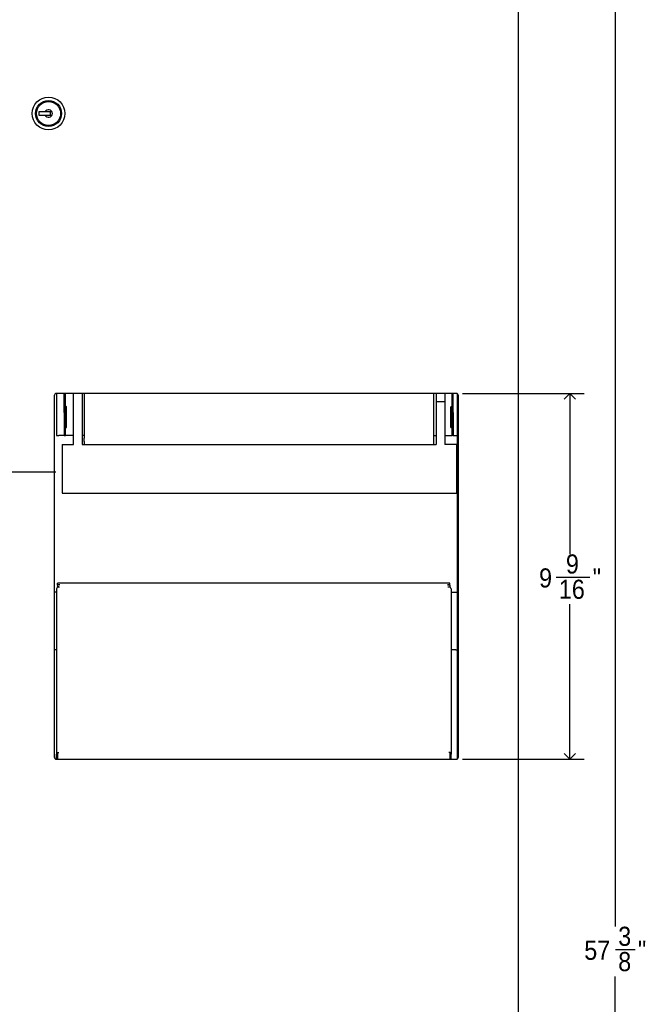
# Model space of a CAD drawing. Header units: inches. Extents: x 0 to 90, y 0 to 120.
# Tile 8 of 21: x 16 to 33, y 54 to 79. Entities that reach past the tile are written whole.
import ezdxf

# ---------------------------------------------------------------- set-up
doc = ezdxf.new("R2010")
doc.units = ezdxf.units.IN
doc.header["$MEASUREMENT"] = 0
doc.linetypes.add('SLD-Solid', pattern=[0])
doc.layers.add('DIMS', color=5, linetype='SLD-Solid')
doc.layers.add('OBJECT', color=7, linetype='SLD-Solid', lineweight=25)
doc.styles.add('SLDTEXTSTYLE1', font='GOTHIC.TTF', dxfattribs={"width": 0.913})
doc.dimstyles.new('SLDDIMSTYLE0', dxfattribs={"dimtxt": 0.5, "dimasz": 0.3, "dimexe": 0, "dimexo": 0.0625, "dimgap": 0.125, "dimtad": 0, "dimtih": 1, "dimtoh": 1, "dimrnd": 1e-09, "dimzin": 12, "dimdsep": 46, "dimlunit": 5, "dimtxsty": 'SLDTEXTSTYLE1', "dimblk1": 'OPEN90', "dimblk2": 'OPEN90', "dimsah": 1, "dimcen": 0.09, "dimadec": 0, "dimazin": 3, "dimtfac": 1, "dimtofl": 0, "dimtmove": 0, "dimatfit": 3, "dimldrblk": 'OPEN90', "dimfxl": 0, "dimfrac": 2, "dimtolj": 1, "dimtzin": 12, "dimarcsym": 0})
doc.dimstyles.new('SLDDIMSTYLE1', dxfattribs={"dimtxt": 0.5, "dimasz": 0.3, "dimexe": 0, "dimexo": 0.0625, "dimgap": 0.125, "dimtad": 0, "dimtih": 1, "dimtoh": 1, "dimdec": 6, "dimrnd": 1e-09, "dimzin": 12, "dimdsep": 46, "dimlunit": 5, "dimtxsty": 'SLDTEXTSTYLE1', "dimblk1": 'OPEN90', "dimblk2": 'OPEN90', "dimsah": 1, "dimcen": 0.09, "dimadec": 0, "dimazin": 3, "dimtfac": 1, "dimtofl": 0, "dimtmove": 0, "dimatfit": 3, "dimldrblk": 'OPEN90', "dimfxl": 0, "dimfrac": 2, "dimtolj": 1, "dimtzin": 12, "dimarcsym": 0})

# ---------------------------------------------------------------- blocks, each defined once
blk = doc.blocks.new('_Open90')
at = {"color": 0, "linetype": 'ByBlock', "lineweight": -2}
for p, q in [((0, 0), (-1, 0)), ((-0.5, 0.5), (0, 0)), ((0, 0), (-0.5, -0.5))]:
    blk.add_line(p, q, dxfattribs=at)
blk = doc.blocks.new('_D')
at = {"layer": 'DIMS'}
for p, q in [((17.234, 67.557), (13.391, 67.557)), ((13.766, 67.557), (13.766, 63.012)), ((13.766, 20.557), (13.766, 62.218))]:
    blk.add_line(p, q, dxfattribs=at)
at = {"layer": 'DIMS', "xscale": 0.3, "yscale": 0.3}
for p, rotation in [((13.766, 67.557), 90.0000000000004), ((13.766, 20.557), 270.0000000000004)]:
    blk.add_blockref('_Open90', p, dxfattribs=dict(at, rotation=rotation))
at = {"layer": 'DIMS', "insert": (13.294, 62.857), "char_height": 0.5, "attachment_point": 1, "style": 'SLDTEXTSTYLE1'}
blk.add_mtext('47"', dxfattribs=at)
blk = doc.blocks.new('_D_3')
at = {"layer": 'DIMS'}
for p, q in [((29.417, 83.557), (32.222, 83.557)), ((31.847, 83.557), (31.847, 55.679)), ((31.855, 55.076), (32.371, 55.076)), ((31.847, 26.203), (31.847, 54.371)), ((29.417, 26.203), (32.222, 26.203))]:
    blk.add_line(p, q, dxfattribs=at)
at = {"layer": 'DIMS', "xscale": 0.3, "yscale": 0.3}
for p, rotation in [((31.847, 83.557, -1.131), 90.0000000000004), ((31.847, 26.203, -1.131), 270.0000000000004)]:
    blk.add_blockref('_Open90', p, dxfattribs=dict(at, rotation=rotation))
at = {"layer": 'DIMS', "char_height": 0.5, "attachment_point": 1, "style": 'SLDTEXTSTYLE1'}
for s, insert in [('3', (31.929, 55.671)), ('57', (31.043, 55.306)), ('"', (32.445, 55.306)), ('8', (31.929, 55.01))]:
    blk.add_mtext(s, dxfattribs=dict(at, insert=insert))
blk = doc.blocks.new('_D_4')
at = {"layer": 'DIMS'}
for p, q in [((27.861, 69.611), (31.041, 69.611)), ((30.666, 69.611), (30.666, 65.411)), ((30.305, 64.808), (31.19, 64.808)), ((30.666, 60.048), (30.666, 64.103)), ((27.861, 60.048), (31.041, 60.048))]:
    blk.add_line(p, q, dxfattribs=at)
at = {"layer": 'DIMS', "xscale": 0.3, "yscale": 0.3}
for p, rotation in [((30.666, 69.611, -1.131), 90.0000000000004), ((30.666, 60.048, -1.131), 270.0000000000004)]:
    blk.add_blockref('_Open90', p, dxfattribs=dict(at, rotation=rotation))
at = {"layer": 'DIMS', "char_height": 0.5, "attachment_point": 1, "style": 'SLDTEXTSTYLE1'}
for s, insert in [('9', (30.563, 65.403)), ('9', (29.862, 65.038)), ('"', (31.264, 65.038)), ('16', (30.378, 64.742))]:
    blk.add_mtext(s, dxfattribs=dict(at, insert=insert))

msp = doc.modelspace()

# ---------------------------------------------------------------- linework, layer by layer
at = {"color": 7, "linetype": 'SLD-Solid', "lineweight": 25}
for p, q in [((29.3273963, 26.2796751), (29.3273963, 83.4800751)), ((16.7958486, 76.9683751), (16.7958486, 76.8883751)), ((16.9548362, 76.9683751), (16.7958486, 76.9683751)), ((16.7958486, 76.8883751), (16.9548362, 76.8883751)), ((17.1938963, 69.5483751), (17.1938963, 60.1108751)), ((27.6938963, 69.6108751), (17.2563963, 69.6108751)), ((17.2583755, 69.6108751), (17.2583755, 68.5131527)), ((17.4583755, 69.1131527), (17.4583755, 69.6108751)), ((17.4883755, 69.1131527), (17.4883755, 69.6108751)), ((17.9758755, 69.6108751), (17.9758755, 68.4412306)), ((27.1008755, 69.6108751), (27.1008755, 68.4412306)), ((27.5908755, 69.1131527), (27.5908755, 69.6108751)), ((27.6208755, 69.1131527), (27.6208755, 69.6108751)), ((27.7230963, 69.6036346), (27.7230963, 60.0556156)), ((27.7563963, 60.1108751), (27.7563963, 69.5483751)), ((17.5051153, 69.2653464), (17.4883755, 69.2653464)), ((17.5183755, 68.720959), (17.5183755, 69.2629032)), ((27.5608755, 68.720959), (27.5608755, 69.2629032)), ((27.5908755, 69.2653464), (27.5741357, 69.2653464)), ((17.4583755, 69.1131527), (17.4583755, 68.5131527)), ((17.4883755, 68.5131527), (17.4883755, 69.1131527)), ((27.5908755, 68.5131527), (27.5908755, 69.1131527)), ((27.6208755, 69.1131527), (27.6208755, 68.5131527)), ((17.4883755, 68.720959), (17.5183755, 68.720959)), ((27.5608755, 68.720959), (27.5908755, 68.720959)), ((17.2583755, 68.5131527), (17.3173755, 68.5131527)), ((17.4293755, 68.5131527), (17.3173755, 68.5131527)), ((17.4583755, 68.5131527), (17.4293755, 68.5131527)), ((17.4583755, 68.5131527), (17.4883755, 68.5131527)), ((17.7008755, 68.5131527), (17.4883755, 68.5131527)), ((17.9758755, 68.5131527), (17.9258755, 68.5131527)), ((27.1008755, 68.5131527), (27.1758755, 68.5131527)), ((27.4008755, 68.5131527), (27.5908755, 68.5131527)), ((27.6208755, 68.5131527), (27.5908755, 68.5131527)), ((27.6208755, 68.5131527), (27.6498755, 68.5131527)), ((27.6498755, 68.5131527), (27.7230963, 68.5131527)), ((17.9758755, 68.3586091), (17.9758755, 68.4412306)), ((17.9758755, 68.3586091), (17.9758755, 68.2739961)), ((27.1008755, 68.4412306), (27.1008755, 68.3586091)), ((27.1008755, 68.3586091), (27.1008755, 68.2739961)), ((27.5340963, 64.6513122), (17.2840963, 64.6513122)), ((17.2840963, 64.6513122), (17.2840963, 64.6512921)), ((17.2840963, 64.6135362), (17.2840963, 64.6512921)), ((17.2840963, 64.6135362), (17.3448508, 64.6112098)), ((17.2840963, 64.6084824), (17.2840963, 64.6135362)), ((17.3448508, 64.6112098), (17.2840963, 64.6084824)), ((17.2840963, 64.5968006), (17.2840963, 64.6084824)), ((27.5340963, 64.6135362), (27.4733418, 64.6112098)), ((27.4733418, 64.6112098), (27.5340963, 64.6084824)), ((27.5340963, 64.6513122), (27.5340963, 64.6512921)), ((27.5340963, 64.6135362), (27.5340963, 64.6512921)), ((27.5340963, 64.6084824), (27.5340963, 64.6135362)), ((27.5340963, 64.5968006), (27.5340963, 64.6084824)), ((17.2541963, 64.4132377), (17.1938963, 64.4132377)), ((17.2541963, 64.5022345), (17.2541963, 60.179783)), ((17.2840963, 64.5968006), (17.2840963, 64.5852701)), ((17.2840963, 64.5852701), (17.2840963, 64.5584757)), ((17.3280463, 64.5584757), (17.2840963, 64.5584757)), ((17.2840963, 64.543447), (17.2840963, 64.5584757)), ((17.3130963, 64.5495839), (17.3280463, 64.5495839)), ((17.3280463, 64.5495839), (17.3280463, 64.5584757)), ((27.4901463, 64.5584757), (27.5340963, 64.5584757)), ((27.4901463, 64.5495839), (27.4901463, 64.5584757)), ((27.5050963, 64.5495839), (27.4901463, 64.5495839)), ((27.5340963, 64.5968006), (27.5340963, 64.5852701)), ((27.5340963, 64.5852701), (27.5340963, 64.5584757)), ((27.5340963, 64.543447), (27.5340963, 64.5584757)), ((27.5639963, 64.5022345), (27.5639963, 60.179783)), ((27.5639963, 64.4132377), (27.6915963, 64.4132377)), ((27.6915963, 64.4132377), (27.7215963, 64.4132377)), ((27.7215963, 64.4132377), (27.7215963, 62.9132377)), ((17.2541963, 62.9132377), (17.1938963, 62.9132377)), ((27.6915963, 62.9132377), (27.5639963, 62.9132377)), ((27.6915963, 62.9132377), (27.7215963, 62.9132377)), ((17.2840963, 60.2271325), (17.2840963, 60.1447511)), ((17.2840963, 60.2271325), (17.3130963, 60.2271325)), ((27.5340963, 60.2271325), (27.5050963, 60.2271325)), ((27.5340963, 60.2271325), (27.5340963, 60.1447511)), ((17.2541963, 60.0484138), (17.2541963, 60.179783)), ((17.2563963, 60.0483751), (27.6938963, 60.0483751)), ((17.2840963, 60.1447511), (17.2840963, 60.0483751)), ((27.5340963, 60.1447511), (27.5340963, 60.0483751)), ((27.5639963, 60.0483751), (27.5639963, 60.179783))]:
    msp.add_line(p, q, dxfattribs=at)
for radius in [0.4275, 0.34, 0.315]:
    msp.add_circle((17.046453, 76.9283751), radius, dxfattribs=at)
for centre, radius, start, end in [((17.046453, 76.9283751), 0.0999682, 203.58613069, 156.41386931), ((17.2563963, 69.5483751), 0.0625, 90, 180), ((27.6938963, 69.5483751), 0.0625, 0, 90), ((17.3078873, 64.4957548), 0.0540806, 84.47275174, 173.11854778), ((27.5103053, 64.4957548), 0.0540806, 6.88145222, 95.52724826), ((17.2563963, 60.1108751), 0.0625, 180, 270), ((17.3009941, 60.1772836), 0.0468645, 111.13501465, 176.94270503), ((27.5171985, 60.1772836), 0.0468645, 3.05729497, 68.86498535), ((27.6938963, 60.1108751), 0.0625, 270, 0)]:
    msp.add_arc(centre, radius, start, end, dxfattribs=at)
for centre, major_axis, start_param, end_param in [((17.5980646, 68.9931527), (-0.1029653, 0.2704095), 6.0345368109, 6.1686228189), ((27.4811863, 68.9931527), (0.1029653, 0.2704095), 0.1145624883, 0.2486484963)]:
    msp.add_ellipse(centre, major_axis=major_axis, ratio=0.3021893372, start_param=start_param, end_param=end_param, dxfattribs=at)
for points, knots in [([(17.0958486, 76.9683751), (17.0917343, 76.9683751), (17.0805275, 76.9683751), (17.0638666, 76.9683751), (17.0448203, 76.9683751), (17.0228106, 76.9683751), (16.9925398, 76.9683751), (16.969152, 76.9683751), (16.9548362, 76.9683751)], [0, 0, 0, 0, 0.0927803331, 0.2527208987, 0.3424057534, 0.4322118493, 0.6524556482, 1, 1, 1, 1]), ([(17.0958486, 76.8883751), (17.0958486, 76.8963904), (17.0958486, 76.909783), (17.0958486, 76.9337122), (17.0958486, 76.9527045), (17.0958486, 76.9640442), (17.0958486, 76.9683751)], [0, 0, 0, 0, 0.3214582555, 0.5371127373, 0.82321465, 1, 1, 1, 1]), ([(16.9548362, 76.8883751), (16.969152, 76.8883751), (16.9925398, 76.8883751), (17.0228106, 76.8883751), (17.0448203, 76.8883751), (17.0638666, 76.8883751), (17.0805275, 76.8883751), (17.0917343, 76.8883751), (17.0958486, 76.8883751)], [0, 0, 0, 0, 0.3475443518, 0.5677881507, 0.6575942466, 0.7472791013, 0.9072196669, 1, 1, 1, 1])]:
    msp.add_open_spline(points, degree=3, knots=knots, dxfattribs=at)
at = {"layer": 'OBJECT', "linetype": 'SLD-Solid', "lineweight": 25}
for p, q in [((17.7008755, 68.2739961), (17.7008755, 69.6108751)), ((17.9258755, 69.6108751), (17.9258755, 68.2739961)), ((27.1758755, 69.6108751), (27.1758755, 69.4026217)), ((27.4008755, 69.6108751), (27.4008755, 69.4026217)), ((27.1758755, 69.4026217), (27.4008755, 69.4026217)), ((27.1758755, 69.4026217), (27.1758755, 68.2739961)), ((27.4008755, 69.4026217), (27.4008755, 68.2739961)), ((17.4008755, 68.2739961), (17.4008755, 68.1552203)), ((17.4008755, 68.2739961), (17.7008755, 68.2739961)), ((17.9258755, 68.2739961), (27.1758755, 68.2739961)), ((27.7008755, 68.2739961), (27.4008755, 68.2739961)), ((27.7008755, 68.2739961), (27.7008755, 68.1552203)), ((17.4008755, 68.1552203), (17.4008755, 67.4605181)), ((27.7008755, 68.1552203), (27.7008755, 67.4605181)), ((17.4008755, 67.4605181), (17.4008755, 67.3214726)), ((27.7008755, 67.4605181), (27.7008755, 67.3214726)), ((17.4008755, 67.3214726), (17.4008755, 67.0068787)), ((27.7008755, 67.3214726), (27.7008755, 67.0068787)), ((17.4008755, 67.0068787), (27.7008755, 67.0068787))]:
    msp.add_line(p, q, dxfattribs=at)

# ---------------------------------------------------------------- dimensions: what is measured, and where the dimension line sits
at = {"layer": 'DIMS'}
for base, p1, p2, dimstyle, picture, middle in [((31.8470814, 26.2028751), (29.2505963, 83.5568751), (29.2505963, 26.2028751), 'SLDDIMSTYLE1', '_D_3', (31.8470814, 55.0249305)), ((30.665979, 69.6108751), (27.6938963, 60.0483751), (27.6938963, 69.6108751), 'SLDDIMSTYLE1', '_D_4', (30.665979, 64.7570974)), ((13.7663727, 20.5568751), (17.4008755, 67.5568751), (8.7013119, 20.5568751), 'SLDDIMSTYLE0', '_D', (13.7663727, 62.6149841))]:
    dim = msp.add_linear_dim(base=base, p1=p1, p2=p2, angle=90, dimstyle=dimstyle, dxfattribs=at)
    dim.commit()
    dim.dimension.update_dxf_attribs({"geometry": picture, "text_midpoint": middle, "dimtype": 160})

doc.saveas('drawing.dxf')
